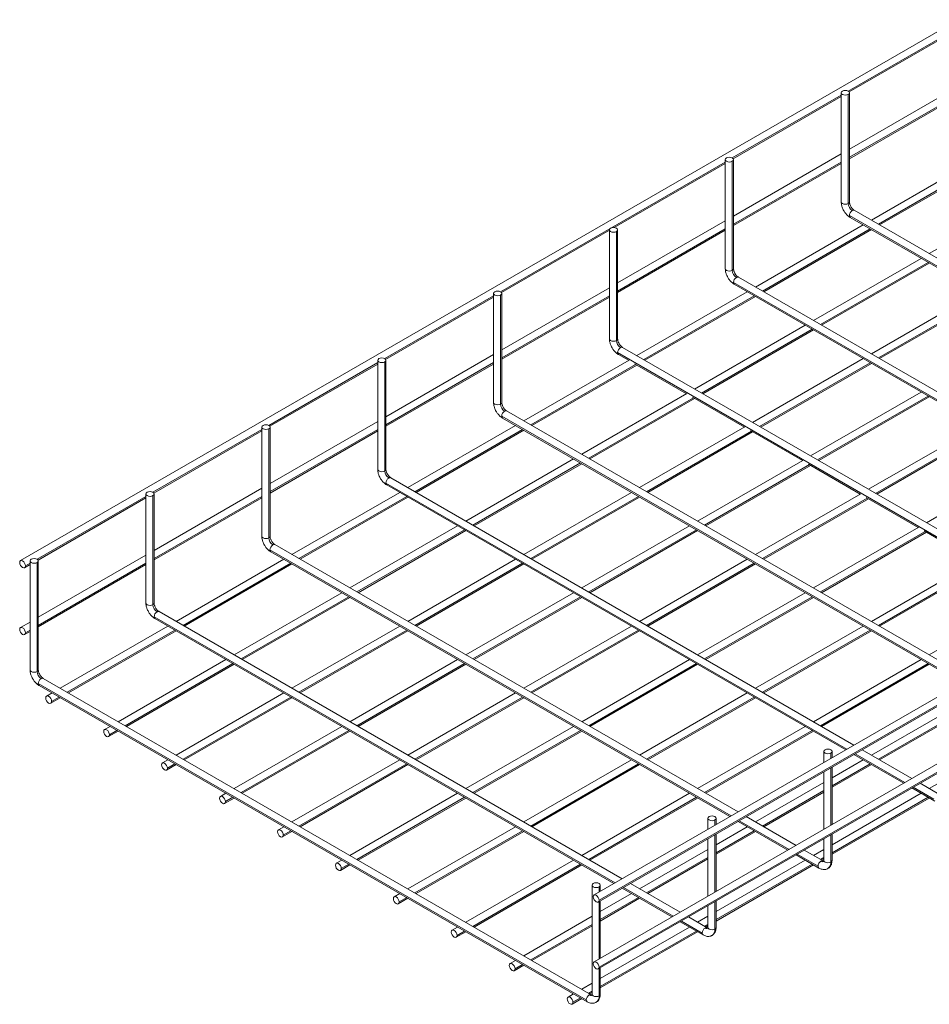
# Model space of a CAD drawing. Header units: millimetres. Extents: x -1743 to 1547, y -1424 to -128.
# Tile 1 of 9: x -1743 to -1188, y -1424 to -823. Entities that reach past the tile are written whole.
import ezdxf

# ---------------------------------------------------------------- set-up
doc = ezdxf.new("R2010")
doc.units = ezdxf.units.MM

msp = doc.modelspace()

# ---------------------------------------------------------------- linework, layer by layer
at = {"color": 7, "linetype": 'Continuous', "lineweight": 15}
for p, q in [((-1170.83, -822.84), (-1742.88, -1153)), ((-1237.24, -866.95), (-1171.38, -828.93)), ((-1171.38, -863.99), (-1237.09, -901.91)), ((-1307.95, -907.76), (-1242.09, -869.74)), ((-1242.09, -867.45), (-1242.09, -934.01)), ((-1237.82, -935.03), (-1237.82, -868.47)), ((-1237.09, -934.01), (-1237.09, -867.45)), ((-1237.09, -907.69), (-1171.38, -869.76)), ((-1242.09, -904.8), (-1307.8, -942.72)), ((-1157.96, -907.28), (-1223.67, -945.2)), ((-1380.61, -949.69), (-1312.8, -910.55)), ((-1312.8, -908.26), (-1312.8, -974.82)), ((-1308.53, -975.84), (-1308.53, -909.28)), ((-1307.8, -974.82), (-1307.8, -908.26)), ((-1307.8, -948.5), (-1242.09, -910.57)), ((-1218.67, -948.09), (-1152.96, -910.17)), ((-1122.61, -927.68), (-1188.32, -965.61)), ((-951.47, -1102.3), (-1234.09, -939.19)), ((-1312.8, -945.61), (-1378.51, -983.53)), ((-1228.68, -948.09), (-1294.38, -986.01)), ((-1236.59, -943.52), (-956.47, -1105.19)), ((-1449.38, -989.38), (-1383.51, -951.36)), ((-1383.51, -951.11), (-1383.51, -1017.67)), ((-1379.24, -1018.69), (-1379.24, -952.13)), ((-1378.51, -1017.67), (-1378.51, -951.11)), ((-1378.51, -989.31), (-1312.8, -951.38)), ((-1289.38, -988.9), (-1223.67, -950.98)), ((-1193.32, -968.5), (-1259.03, -1006.42)), ((-1254.03, -1009.31), (-1188.32, -971.38)), ((-1307.3, -984.33), (-1027.18, -1146)), ((-1022.18, -1143.11), (-1304.8, -980)), ((-1454.22, -989.88), (-1454.22, -1056.44)), ((-1449.95, -1057.46), (-1449.95, -990.9)), ((-1383.51, -986.42), (-1449.22, -1024.34)), ((-1449.22, -1056.44), (-1449.22, -989.88)), ((-1299.39, -988.9), (-1366.86, -1027.84)), ((-1157.96, -988.9), (-1223.67, -1026.82)), ((-1520.09, -1030.19), (-1454.22, -992.17)), ((-1449.22, -1030.12), (-1383.51, -992.19)), ((-1361.86, -1030.73), (-1294.38, -991.79)), ((-1218.67, -1029.71), (-1152.96, -991.79)), ((-1264.03, -1009.31), (-1331.51, -1048.25)), ((-1326.51, -1051.14), (-1259.03, -1012.19)), ((-1454.22, -1027.23), (-1519.93, -1065.15)), ((-820.81, -1026.9), (-1392.86, -1357.05)), ((-1378.01, -1027.18), (-1371.87, -1030.73)), ((-1094.66, -1184.95), (-1375.52, -1022.85)), ((-1590.8, -1071), (-1524.93, -1032.98)), ((-1524.93, -1030.69), (-1524.93, -1097.25)), ((-1520.66, -1098.27), (-1520.66, -1031.71)), ((-1519.93, -1097.25), (-1519.93, -1030.69)), ((-1519.93, -1070.93), (-1454.22, -1033)), ((-1371.57, -1030.56), (-1435.81, -1067.63)), ((-1390.36, -1361.38), (-818.31, -1031.23)), ((-1389.85, -1360.24), (-817.8, -1030.08)), ((-1368.19, -1032.85), (-1336.51, -1051.14)), ((-1228.68, -1029.71), (-1296.15, -1068.66)), ((-1291.15, -1071.54), (-1223.67, -1032.6)), ((-1430.8, -1070.52), (-1366.86, -1033.62)), ((-1336.22, -1050.97), (-1400.45, -1088.04)), ((-1193.32, -1050.12), (-1260.8, -1089.06)), ((-1395.45, -1090.93), (-1331.51, -1054.02)), ((-1332.84, -1053.26), (-1301.15, -1071.54)), ((-1255.8, -1091.95), (-1188.32, -1053)), ((-1163.6, -1224.74), (-1446.23, -1061.62)), ((-1524.93, -1068.04), (-1590.64, -1105.97)), ((-1448.73, -1065.95), (-1168.6, -1227.62)), ((-820.81, -1067.73), (-1392.86, -1397.88)), ((-1661.51, -1111.81), (-1595.64, -1073.79)), ((-1595.64, -1071.5), (-1595.64, -1138.06)), ((-1591.37, -1139.08), (-1591.37, -1072.52)), ((-1590.64, -1138.06), (-1590.64, -1071.5)), ((-1590.64, -1111.74), (-1524.93, -1073.81)), ((-1440.81, -1070.52), (-1506.52, -1108.44)), ((-1501.52, -1111.33), (-1435.81, -1073.41)), ((-1390.36, -1402.21), (-818.31, -1072.06)), ((-1389.85, -1401.07), (-817.8, -1070.91)), ((-1300.86, -1071.37), (-1365.1, -1108.44)), ((-1360.09, -1111.33), (-1296.15, -1074.43)), ((-1297.48, -1073.66), (-1265.8, -1091.95)), ((-1157.96, -1070.52), (-1225.44, -1109.47)), ((-1220.44, -1112.35), (-1152.96, -1073.41)), ((-1405.45, -1090.93), (-1471.16, -1128.85)), ((-1265.51, -1091.78), (-1329.74, -1128.85)), ((-1122.61, -1090.93), (-1190.09, -1129.87)), ((-1466.16, -1131.74), (-1400.45, -1093.81)), ((-1324.74, -1131.74), (-1260.8, -1094.83)), ((-1262.13, -1094.07), (-1230.44, -1112.35)), ((-1234.31, -1265.55), (-1516.94, -1102.43)), ((-1595.64, -1108.85), (-1661.35, -1146.78)), ((-1511.52, -1111.33), (-1577.23, -1149.26)), ((-1519.44, -1106.76), (-1239.32, -1268.43)), ((-1370.1, -1111.33), (-1435.81, -1149.26)), ((-1732.22, -1152.62), (-1666.35, -1114.6)), ((-1666.35, -1112.31), (-1666.35, -1178.87)), ((-1662.08, -1179.89), (-1662.08, -1113.33)), ((-1661.35, -1178.87), (-1661.35, -1112.31)), ((-1661.35, -1152.55), (-1595.64, -1114.62)), ((-1572.23, -1152.14), (-1506.52, -1114.22)), ((-1430.8, -1152.14), (-1365.1, -1114.22)), ((-1230.15, -1112.18), (-1294.38, -1149.26)), ((-1289.38, -1152.14), (-1225.44, -1115.24)), ((-1226.77, -1114.47), (-1195.09, -1132.76)), ((-1476.16, -1131.74), (-1541.87, -1169.66)), ((-1536.87, -1172.55), (-1471.16, -1134.62)), ((-1334.74, -1131.74), (-1400.45, -1169.66)), ((-1395.45, -1172.55), (-1329.74, -1134.62)), ((-1194.8, -1132.59), (-1259.03, -1169.66)), ((-1254.03, -1172.55), (-1190.09, -1135.64)), ((-1191.42, -1134.88), (-1159.73, -1153.16)), ((-1590.15, -1147.57), (-1310.03, -1309.24)), ((-1305.02, -1306.36), (-1587.65, -1143.24)), ((-1737.06, -1153.12), (-1737.06, -1219.68)), ((-1666.35, -1149.66), (-1732.06, -1187.59)), ((-1732.06, -1219.68), (-1732.06, -1153.12)), ((-1582.23, -1152.14), (-1647.94, -1190.07)), ((-1440.81, -1152.14), (-1506.52, -1190.07)), ((-1299.39, -1152.14), (-1365.1, -1190.07)), ((-1159.44, -1152.99), (-1223.67, -1190.07)), ((-1740.38, -1157.33), (-1737.06, -1155.41)), ((-1732.79, -1220.7), (-1732.79, -1154.14)), ((-1732.06, -1193.36), (-1666.35, -1155.43)), ((-1642.94, -1192.95), (-1577.23, -1155.03)), ((-1501.52, -1192.95), (-1435.81, -1155.03)), ((-1360.09, -1192.95), (-1294.38, -1155.03)), ((-1218.67, -1192.95), (-1154.73, -1156.05)), ((-1546.87, -1172.55), (-1612.58, -1210.47)), ((-1607.58, -1213.36), (-1541.87, -1175.43)), ((-1405.45, -1172.55), (-1471.16, -1210.47)), ((-1466.16, -1213.36), (-1400.45, -1175.43)), ((-1264.03, -1172.55), (-1329.74, -1210.47)), ((-1324.74, -1213.36), (-1259.03, -1175.43)), ((-1124.09, -1173.4), (-1188.32, -1210.47)), ((-1660.86, -1188.38), (-1380.74, -1350.05)), ((-1375.74, -1347.17), (-1658.36, -1184.05)), ((-1737.06, -1190.47), (-1742.88, -1193.83)), ((-1652.94, -1192.95), (-1718.65, -1230.88)), ((-1713.65, -1233.76), (-1647.94, -1195.84)), ((-1511.52, -1192.95), (-1577.23, -1230.88)), ((-1572.23, -1233.76), (-1506.52, -1195.84)), ((-1370.1, -1192.95), (-1435.81, -1230.88)), ((-1430.8, -1233.76), (-1365.1, -1195.84)), ((-1228.68, -1192.95), (-1294.38, -1230.88)), ((-1289.38, -1233.76), (-1223.67, -1195.84)), ((-1740.38, -1198.16), (-1737.06, -1196.24)), ((-1617.58, -1213.36), (-1683.29, -1251.28)), ((-1476.16, -1213.36), (-1541.87, -1251.28)), ((-1334.74, -1213.36), (-1400.45, -1251.28)), ((-1193.32, -1213.36), (-1259.03, -1251.28)), ((-1678.29, -1254.17), (-1612.58, -1216.24)), ((-1536.87, -1254.17), (-1471.16, -1216.24)), ((-1395.45, -1254.17), (-1329.74, -1216.24)), ((-1254.03, -1254.17), (-1188.32, -1216.24)), ((-1394.61, -1417.89), (-1729.07, -1224.86)), ((-1732.09, -1228.05), (-1397.62, -1421.08)), ((-1731.57, -1229.19), (-1397.11, -1422.23)), ((-1723.65, -1233.76), (-1726.97, -1235.68)), ((-1724.47, -1240.01), (-1718.65, -1236.65)), ((-1582.23, -1233.76), (-1647.94, -1271.69)), ((-1642.94, -1274.57), (-1577.23, -1236.65)), ((-1440.81, -1233.76), (-1506.52, -1271.69)), ((-1501.52, -1274.57), (-1435.81, -1236.65)), ((-1299.39, -1233.76), (-1365.1, -1271.69)), ((-1360.09, -1274.57), (-1294.38, -1236.65)), ((-1181.98, -1247.62), (-1223.67, -1271.69)), ((-1688.29, -1254.17), (-1691.62, -1256.08)), ((-1546.87, -1254.17), (-1612.58, -1292.09)), ((-1405.45, -1254.17), (-1471.16, -1292.09)), ((-1264.03, -1254.17), (-1329.74, -1292.09)), ((-1218.67, -1274.57), (-1181.98, -1253.4)), ((-1689.12, -1260.41), (-1683.29, -1257.05)), ((-1607.58, -1294.98), (-1541.87, -1257.05)), ((-1466.16, -1294.98), (-1400.45, -1257.05)), ((-1324.74, -1294.98), (-1259.03, -1257.05)), ((-1252.69, -1269.43), (-1252.69, -1276.15)), ((-1247.69, -1273.27), (-1247.69, -1269.43)), ((-1234.31, -1271.32), (-1203.94, -1288.85)), ((-1198.94, -1285.96), (-1229.31, -1268.43)), ((-1652.94, -1274.57), (-1656.26, -1276.49)), ((-1653.76, -1280.82), (-1647.94, -1277.46)), ((-1511.52, -1274.57), (-1577.23, -1312.5)), ((-1572.23, -1315.38), (-1506.52, -1277.46)), ((-1370.1, -1274.57), (-1435.81, -1312.5)), ((-1430.8, -1315.38), (-1365.1, -1277.46)), ((-1228.68, -1274.57), (-1247.69, -1285.55)), ((-1247.69, -1291.32), (-1223.67, -1277.46)), ((-1247.69, -1314.1), (-1247.69, -1279.04)), ((-1252.69, -1281.93), (-1252.69, -1316.98)), ((-1252.69, -1288.43), (-1294.38, -1312.5)), ((-1198.94, -1291.73), (-1184.97, -1299.79)), ((-1182.47, -1295.46), (-1193.94, -1288.85)), ((-1181.98, -1288.43), (-1188.32, -1292.09)), ((-1617.58, -1294.98), (-1620.91, -1296.89)), ((-1618.41, -1301.23), (-1612.58, -1297.86)), ((-1476.16, -1294.98), (-1541.87, -1332.9)), ((-1536.87, -1335.79), (-1471.16, -1297.86)), ((-1334.74, -1294.98), (-1400.45, -1332.9)), ((-1395.45, -1335.79), (-1329.74, -1297.86)), ((-1289.38, -1315.38), (-1252.69, -1294.21)), ((-1193.32, -1294.98), (-1247.69, -1326.36)), ((-1247.69, -1332.13), (-1188.32, -1297.86)), ((-1269.65, -1326.77), (-1300.02, -1309.24)), ((-1582.23, -1315.38), (-1585.55, -1317.3)), ((-1440.81, -1315.38), (-1506.52, -1353.31)), ((-1323.4, -1310.24), (-1323.4, -1316.96)), ((-1318.4, -1314.08), (-1318.4, -1310.24)), ((-1299.39, -1315.38), (-1318.4, -1326.36)), ((-1305.02, -1312.13), (-1274.65, -1329.66)), ((-1583.05, -1321.63), (-1577.23, -1318.27)), ((-1501.52, -1356.19), (-1435.81, -1318.27)), ((-1318.4, -1332.13), (-1294.38, -1318.27)), ((-1318.4, -1354.91), (-1318.4, -1319.85)), ((-1247.69, -1335.99), (-1247.69, -1319.87)), ((-1323.4, -1322.74), (-1323.4, -1357.8)), ((-1252.69, -1322.76), (-1252.69, -1335.99)), ((-1323.4, -1329.24), (-1365.1, -1353.31)), ((-1269.65, -1332.54), (-1255.68, -1340.6)), ((-1253.19, -1336.27), (-1264.65, -1329.66)), ((-1252.69, -1329.24), (-1259.03, -1332.9)), ((-1546.87, -1335.79), (-1550.19, -1337.7)), ((-1547.7, -1342.04), (-1541.87, -1338.67)), ((-1405.45, -1335.79), (-1471.16, -1373.71)), ((-1466.16, -1376.6), (-1400.45, -1338.67)), ((-1360.09, -1356.19), (-1323.4, -1335.02)), ((-1264.03, -1335.79), (-1318.4, -1367.17)), ((-1318.4, -1372.94), (-1259.03, -1338.67)), ((-1254.03, -1335.79), (-1252.69, -1335.02)), ((-1394.11, -1351.05), (-1394.11, -1417.61)), ((-1389.11, -1354.89), (-1389.11, -1351.05)), ((-1340.36, -1367.58), (-1370.73, -1350.05)), ((-1511.52, -1356.19), (-1514.84, -1358.11)), ((-1370.1, -1356.19), (-1389.11, -1367.17)), ((-1375.74, -1352.94), (-1345.36, -1370.47)), ((-1512.34, -1362.44), (-1506.52, -1359.08)), ((-1389.11, -1372.94), (-1365.1, -1359.08)), ((-1389.11, -1395.72), (-1389.11, -1360.66)), ((-1323.4, -1363.57), (-1323.4, -1376.8)), ((-1318.4, -1376.8), (-1318.4, -1360.68)), ((-1394.11, -1370.05), (-1435.81, -1394.12)), ((-1323.4, -1370.05), (-1329.74, -1373.71)), ((-1430.8, -1397), (-1394.11, -1375.83)), ((-1340.36, -1373.36), (-1326.4, -1381.42)), ((-1323.9, -1377.08), (-1335.36, -1370.47)), ((-1324.74, -1376.6), (-1323.4, -1375.83)), ((-1476.16, -1376.6), (-1479.48, -1378.52)), ((-1476.98, -1382.85), (-1471.16, -1379.48)), ((-1334.74, -1376.6), (-1389.11, -1407.98)), ((-1389.11, -1413.75), (-1329.74, -1379.48)), ((-1440.81, -1397), (-1444.13, -1398.92)), ((-1441.63, -1403.25), (-1435.81, -1399.89)), ((-1389.11, -1417.61), (-1389.11, -1401.49)), ((-1394.11, -1410.86), (-1400.45, -1414.52)), ((-1405.45, -1417.41), (-1408.77, -1419.33)), ((-1395.45, -1417.41), (-1394.11, -1416.64)), ((-1406.27, -1423.66), (-1400.45, -1420.3))]:
    msp.add_line(p, q, dxfattribs=at)
at = {"color": 8, "linetype": 'Continuous', "lineweight": 15}
for p, q in [((-1237.82, -866.43), (-1171.38, -828.08)), ((-1308.53, -907.24), (-1242.09, -868.89)), ((-1237.09, -906.84), (-1171.38, -868.92)), ((-1449.95, -988.86), (-1312.8, -909.7)), ((-1307.8, -947.65), (-1242.09, -909.73)), ((-1219.41, -947.67), (-1153.7, -909.74)), ((-1237.11, -942.38), (-955.74, -1104.77)), ((-1378.51, -988.46), (-1312.8, -950.54)), ((-1290.12, -988.48), (-1224.41, -950.55)), ((-1254.76, -1008.88), (-1189.05, -970.96)), ((-1307.82, -983.19), (-1026.45, -1145.58)), ((-1520.66, -1029.67), (-1454.22, -991.33)), ((-1449.22, -1029.27), (-1383.51, -991.35)), ((-1362.6, -1030.31), (-1295.12, -991.36)), ((-1219.41, -1029.29), (-1153.7, -991.36)), ((-1327.24, -1050.71), (-1259.76, -1011.77)), ((-1378.53, -1026.04), (-1098.93, -1187.41)), ((-1591.37, -1070.48), (-1524.93, -1032.14)), ((-1519.93, -1070.08), (-1454.22, -1032.16)), ((-1431.54, -1070.1), (-1367.6, -1033.19)), ((-1291.89, -1071.12), (-1224.41, -1032.17)), ((-1396.18, -1090.5), (-1332.24, -1053.6)), ((-1256.53, -1091.52), (-1189.05, -1052.58)), ((-1449.24, -1064.81), (-1167.87, -1227.2)), ((-1662.08, -1111.29), (-1595.64, -1072.95)), ((-1590.64, -1110.89), (-1524.93, -1072.97)), ((-1502.25, -1110.91), (-1436.54, -1072.98)), ((-1360.83, -1110.91), (-1296.89, -1074.01)), ((-1221.17, -1111.93), (-1153.7, -1072.98)), ((-1466.89, -1131.31), (-1401.18, -1093.39)), ((-1325.47, -1131.31), (-1261.53, -1094.41)), ((-1519.95, -1105.62), (-1238.58, -1268.01)), ((-1732.79, -1152.1), (-1666.35, -1113.76)), ((-1661.35, -1151.7), (-1595.64, -1113.78)), ((-1572.96, -1151.72), (-1507.25, -1113.79)), ((-1431.54, -1151.72), (-1365.83, -1113.79)), ((-1290.12, -1151.72), (-1226.18, -1114.82)), ((-1537.6, -1172.12), (-1471.89, -1134.2)), ((-1396.18, -1172.12), (-1330.47, -1134.2)), ((-1254.76, -1172.12), (-1190.82, -1135.22)), ((-1590.66, -1146.43), (-1309.29, -1308.82)), ((-1739.86, -1156.18), (-1737.06, -1154.57)), ((-1732.06, -1192.51), (-1666.35, -1154.59)), ((-1643.67, -1192.53), (-1577.96, -1154.61)), ((-1502.25, -1192.53), (-1436.54, -1154.61)), ((-1360.83, -1192.53), (-1295.12, -1154.61)), ((-1219.41, -1192.53), (-1155.47, -1155.63)), ((-1608.31, -1212.93), (-1542.61, -1175.01)), ((-1466.89, -1212.93), (-1401.18, -1175.01)), ((-1325.47, -1212.93), (-1259.76, -1175.01)), ((-1661.38, -1187.24), (-1380, -1349.63)), ((-1739.86, -1197.02), (-1737.06, -1195.4)), ((-1714.38, -1233.34), (-1648.67, -1195.42)), ((-1572.96, -1233.34), (-1507.25, -1195.42)), ((-1431.54, -1233.34), (-1365.83, -1195.42)), ((-1290.12, -1233.34), (-1224.41, -1195.42)), ((-1679.03, -1253.74), (-1613.32, -1215.82)), ((-1537.6, -1253.74), (-1471.89, -1215.82)), ((-1396.18, -1253.74), (-1330.47, -1215.82)), ((-1254.76, -1253.74), (-1189.05, -1215.82)), ((-1723.95, -1238.86), (-1719.38, -1236.23)), ((-1643.67, -1274.15), (-1577.96, -1236.23)), ((-1502.25, -1274.15), (-1436.54, -1236.23)), ((-1360.83, -1274.15), (-1295.12, -1236.23)), ((-1219.41, -1274.15), (-1181.98, -1252.55)), ((-1688.6, -1259.27), (-1684.03, -1256.63)), ((-1608.31, -1294.55), (-1542.61, -1256.63)), ((-1466.89, -1294.55), (-1401.18, -1256.63)), ((-1325.47, -1294.55), (-1259.76, -1256.63)), ((-1248.42, -1270.45), (-1248.42, -1273.69)), ((-1233.58, -1270.9), (-1203.21, -1288.42)), ((-1653.24, -1279.67), (-1648.67, -1277.04)), ((-1572.96, -1314.96), (-1507.25, -1277.04)), ((-1431.54, -1314.96), (-1365.83, -1277.04)), ((-1248.42, -1279.46), (-1248.42, -1314.52)), ((-1247.69, -1290.48), (-1224.41, -1277.04)), ((-1198.21, -1291.31), (-1185.49, -1298.65)), ((-1617.89, -1300.08), (-1613.32, -1297.44)), ((-1537.6, -1335.37), (-1471.89, -1297.44)), ((-1396.18, -1335.37), (-1330.47, -1297.44)), ((-1290.12, -1314.96), (-1252.69, -1293.36)), ((-1247.69, -1331.29), (-1189.05, -1297.44)), ((-1319.14, -1311.26), (-1319.14, -1314.5)), ((-1304.29, -1311.71), (-1273.92, -1329.24)), ((-1582.53, -1320.49), (-1577.96, -1317.85)), ((-1502.25, -1355.77), (-1436.54, -1317.85)), ((-1319.14, -1320.27), (-1319.14, -1355.33)), ((-1318.4, -1331.29), (-1295.12, -1317.85)), ((-1248.42, -1320.29), (-1248.42, -1337.01)), ((-1268.92, -1332.12), (-1256.2, -1339.46)), ((-1547.18, -1340.89), (-1542.61, -1338.25)), ((-1466.89, -1376.18), (-1401.18, -1338.25)), ((-1360.83, -1355.77), (-1323.4, -1334.17)), ((-1318.4, -1372.1), (-1259.76, -1338.25)), ((-1254.76, -1335.37), (-1252.69, -1334.17)), ((-1389.85, -1352.07), (-1389.85, -1355.31)), ((-1375, -1352.52), (-1344.63, -1370.05)), ((-1511.82, -1361.3), (-1507.25, -1358.66)), ((-1389.85, -1361.08), (-1389.85, -1396.14)), ((-1389.11, -1372.1), (-1365.83, -1358.66)), ((-1319.14, -1361.1), (-1319.14, -1377.82)), ((-1431.54, -1396.58), (-1394.11, -1374.98)), ((-1339.63, -1372.93), (-1326.91, -1380.27)), ((-1325.47, -1376.18), (-1323.4, -1374.98)), ((-1476.47, -1381.7), (-1471.89, -1379.06)), ((-1389.11, -1412.91), (-1330.47, -1379.06)), ((-1441.11, -1402.11), (-1436.54, -1399.47)), ((-1389.85, -1401.92), (-1389.85, -1418.63)), ((-1396.18, -1416.99), (-1394.11, -1415.79)), ((-1405.76, -1422.51), (-1401.18, -1419.87))]:
    msp.add_line(p, q, dxfattribs=at)
at = {"color": 7, "linetype": 'Continuous', "lineweight": 15, "flags": 128}
for points in [[(-1237.82, -868.47), (-1238.63, -868.78), (-1239.59, -868.89), (-1240.54, -868.78), (-1241.35, -868.47), (-1241.9, -868), (-1242.09, -867.45), (-1241.9, -866.9), (-1241.35, -866.43)], [(-1241.35, -866.43), (-1240.54, -866.12), (-1239.59, -866.01), (-1238.63, -866.12), (-1237.82, -866.43), (-1237.28, -866.9), (-1237.09, -867.45), (-1237.28, -868), (-1237.82, -868.47)], [(-1308.53, -909.28), (-1309.34, -909.59), (-1310.3, -909.7), (-1311.25, -909.59), (-1312.06, -909.28), (-1312.61, -908.81), (-1312.8, -908.26), (-1312.61, -907.71), (-1312.06, -907.24)], [(-1312.06, -907.24), (-1311.25, -906.93), (-1310.3, -906.82), (-1309.34, -906.93), (-1308.53, -907.24), (-1307.99, -907.71), (-1307.8, -908.26), (-1307.99, -908.81), (-1308.53, -909.28)], [(-1379.24, -952.13), (-1380.05, -952.45), (-1381.01, -952.56), (-1381.96, -952.45), (-1382.78, -952.13), (-1383.32, -951.66), (-1383.51, -951.11), (-1383.32, -950.56), (-1382.78, -950.09)], [(-1382.78, -950.09), (-1381.96, -949.78), (-1381.01, -949.67), (-1380.05, -949.78), (-1379.24, -950.09), (-1378.7, -950.56), (-1378.51, -951.11), (-1378.7, -951.66), (-1379.24, -952.13)], [(-1449.95, -990.9), (-1450.76, -991.21), (-1451.72, -991.32), (-1452.67, -991.21), (-1453.49, -990.9), (-1454.03, -990.43), (-1454.22, -989.88), (-1454.03, -989.33), (-1453.49, -988.86)], [(-1453.49, -988.86), (-1452.67, -988.55), (-1451.72, -988.44), (-1450.76, -988.55), (-1449.95, -988.86), (-1449.41, -989.33), (-1449.22, -989.88), (-1449.41, -990.43), (-1449.95, -990.9)], [(-1520.66, -1031.71), (-1521.47, -1032.02), (-1522.43, -1032.13), (-1523.39, -1032.02), (-1524.2, -1031.71), (-1524.74, -1031.24), (-1524.93, -1030.69), (-1524.74, -1030.14), (-1524.2, -1029.67)], [(-1524.2, -1029.67), (-1523.39, -1029.36), (-1522.43, -1029.25), (-1521.47, -1029.36), (-1520.66, -1029.67), (-1520.12, -1030.14), (-1519.93, -1030.69), (-1520.12, -1031.24), (-1520.66, -1031.71)], [(-1591.37, -1072.52), (-1592.18, -1072.84), (-1593.14, -1072.94), (-1594.1, -1072.84), (-1594.91, -1072.52), (-1595.45, -1072.05), (-1595.64, -1071.5), (-1595.45, -1070.95), (-1594.91, -1070.48)], [(-1594.91, -1070.48), (-1594.1, -1070.17), (-1593.14, -1070.06), (-1592.18, -1070.17), (-1591.37, -1070.48), (-1590.83, -1070.95), (-1590.64, -1071.5), (-1590.83, -1072.05), (-1591.37, -1072.52)], [(-1662.08, -1113.33), (-1662.89, -1113.65), (-1663.85, -1113.76), (-1664.81, -1113.65), (-1665.62, -1113.33), (-1666.16, -1112.86), (-1666.35, -1112.31), (-1666.16, -1111.76), (-1665.62, -1111.29)], [(-1665.62, -1111.29), (-1664.81, -1110.98), (-1663.85, -1110.87), (-1662.89, -1110.98), (-1662.08, -1111.29), (-1661.54, -1111.76), (-1661.35, -1112.31), (-1661.54, -1112.86), (-1662.08, -1113.33)], [(-1743.4, -1154.14), (-1743.26, -1153.44), (-1742.88, -1153), (-1742.31, -1152.89), (-1741.63, -1153.12), (-1740.96, -1153.67), (-1740.38, -1154.44), (-1740, -1155.33), (-1739.86, -1156.18)], [(-1732.79, -1154.14), (-1733.6, -1154.46), (-1734.56, -1154.57), (-1735.52, -1154.46), (-1736.33, -1154.14), (-1736.87, -1153.67), (-1737.06, -1153.12), (-1736.87, -1152.57), (-1736.33, -1152.1)], [(-1736.33, -1152.1), (-1735.52, -1151.79), (-1734.56, -1151.68), (-1733.6, -1151.79), (-1732.79, -1152.1), (-1732.25, -1152.57), (-1732.06, -1153.12), (-1732.25, -1153.67), (-1732.79, -1154.14)], [(-1739.86, -1156.18), (-1740, -1156.89), (-1740.38, -1157.33), (-1740.96, -1157.44), (-1741.63, -1157.21), (-1742.31, -1156.66), (-1742.88, -1155.89), (-1743.26, -1155), (-1743.4, -1154.14)], [(-1743.4, -1194.98), (-1743.26, -1194.27), (-1742.88, -1193.83), (-1742.31, -1193.72), (-1741.63, -1193.95), (-1740.96, -1194.5), (-1740.38, -1195.27), (-1740, -1196.16), (-1739.86, -1197.02)], [(-1739.86, -1197.02), (-1740, -1197.72), (-1740.38, -1198.16), (-1740.96, -1198.27), (-1741.63, -1198.04), (-1742.31, -1197.49), (-1742.88, -1196.72), (-1743.26, -1195.83), (-1743.4, -1194.98)], [(-1727.49, -1236.82), (-1727.36, -1236.12), (-1726.97, -1235.68), (-1726.4, -1235.57), (-1725.72, -1235.8), (-1725.05, -1236.35), (-1724.47, -1237.12), (-1724.09, -1238.01), (-1723.95, -1238.86)], [(-1723.95, -1238.86), (-1724.09, -1239.57), (-1724.47, -1240.01), (-1725.05, -1240.12), (-1725.72, -1239.89), (-1726.4, -1239.34), (-1726.97, -1238.57), (-1727.36, -1237.68), (-1727.49, -1236.82)], [(-1692.13, -1257.23), (-1692, -1256.53), (-1691.62, -1256.08), (-1691.04, -1255.97), (-1690.37, -1256.21), (-1689.69, -1256.75), (-1689.12, -1257.53), (-1688.73, -1258.41), (-1688.6, -1259.27)], [(-1688.6, -1259.27), (-1688.73, -1259.97), (-1689.12, -1260.41), (-1689.69, -1260.53), (-1690.37, -1260.29), (-1691.04, -1259.75), (-1691.62, -1258.97), (-1692, -1258.09), (-1692.13, -1257.23)], [(-1248.42, -1270.45), (-1249.24, -1270.77), (-1250.19, -1270.87), (-1251.15, -1270.77), (-1251.96, -1270.45), (-1252.5, -1269.98), (-1252.69, -1269.43), (-1252.5, -1268.88), (-1251.96, -1268.41)], [(-1251.96, -1268.41), (-1251.15, -1268.1), (-1250.19, -1267.99), (-1249.24, -1268.1), (-1248.42, -1268.41), (-1247.88, -1268.88), (-1247.69, -1269.43), (-1247.88, -1269.98), (-1248.42, -1270.45)], [(-1656.78, -1277.63), (-1656.64, -1276.93), (-1656.26, -1276.49), (-1655.69, -1276.38), (-1655.01, -1276.61), (-1654.33, -1277.16), (-1653.76, -1277.93), (-1653.38, -1278.82), (-1653.24, -1279.67)], [(-1653.24, -1279.67), (-1653.38, -1280.38), (-1653.76, -1280.82), (-1654.33, -1280.93), (-1655.01, -1280.7), (-1655.69, -1280.15), (-1656.26, -1279.38), (-1656.64, -1278.49), (-1656.78, -1277.63)], [(-1621.42, -1298.04), (-1621.29, -1297.34), (-1620.91, -1296.89), (-1620.33, -1296.78), (-1619.66, -1297.02), (-1618.98, -1297.56), (-1618.41, -1298.34), (-1618.02, -1299.22), (-1617.89, -1300.08)], [(-1617.89, -1300.08), (-1618.02, -1300.78), (-1618.41, -1301.22), (-1618.98, -1301.34), (-1619.66, -1301.1), (-1620.33, -1300.56), (-1620.91, -1299.78), (-1621.29, -1298.9), (-1621.42, -1298.04)], [(-1319.14, -1311.26), (-1319.95, -1311.58), (-1320.9, -1311.69), (-1321.86, -1311.58), (-1322.67, -1311.26), (-1323.21, -1310.79), (-1323.4, -1310.24), (-1323.21, -1309.69), (-1322.67, -1309.22)], [(-1322.67, -1309.22), (-1321.86, -1308.91), (-1320.9, -1308.8), (-1319.95, -1308.91), (-1319.14, -1309.22), (-1318.59, -1309.69), (-1318.4, -1310.24), (-1318.59, -1310.79), (-1319.14, -1311.26)], [(-1586.07, -1318.44), (-1585.93, -1317.74), (-1585.55, -1317.3), (-1584.98, -1317.19), (-1584.3, -1317.42), (-1583.62, -1317.97), (-1583.05, -1318.74), (-1582.67, -1319.63), (-1582.53, -1320.49)], [(-1582.53, -1320.49), (-1582.67, -1321.19), (-1583.05, -1321.63), (-1583.62, -1321.74), (-1584.3, -1321.51), (-1584.98, -1320.96), (-1585.55, -1320.19), (-1585.93, -1319.3), (-1586.07, -1318.44)], [(-1550.71, -1338.85), (-1550.58, -1338.15), (-1550.2, -1337.71), (-1549.62, -1337.59), (-1548.95, -1337.83), (-1548.27, -1338.37), (-1547.7, -1339.15), (-1547.31, -1340.03), (-1547.18, -1340.89)], [(-1547.18, -1340.89), (-1547.31, -1341.59), (-1547.7, -1342.04), (-1548.27, -1342.15), (-1548.95, -1341.91), (-1549.62, -1341.37), (-1550.2, -1340.59), (-1550.58, -1339.71), (-1550.71, -1338.85)], [(-1389.85, -1352.07), (-1390.66, -1352.39), (-1391.61, -1352.5), (-1392.57, -1352.39), (-1393.38, -1352.07), (-1393.92, -1351.6), (-1394.11, -1351.05), (-1393.92, -1350.5), (-1393.38, -1350.03)], [(-1393.38, -1350.03), (-1392.57, -1349.72), (-1391.61, -1349.61), (-1390.66, -1349.72), (-1389.85, -1350.03), (-1389.3, -1350.5), (-1389.11, -1351.05), (-1389.3, -1351.6), (-1389.85, -1352.07)], [(-1515.36, -1359.26), (-1515.22, -1358.55), (-1514.84, -1358.11), (-1514.27, -1358), (-1513.59, -1358.23), (-1512.91, -1358.78), (-1512.34, -1359.55), (-1511.96, -1360.44), (-1511.82, -1361.3)], [(-1393.38, -1358.2), (-1393.25, -1357.49), (-1392.86, -1357.05), (-1392.29, -1356.94), (-1391.61, -1357.18), (-1390.94, -1357.72), (-1390.36, -1358.49), (-1389.98, -1359.38), (-1389.85, -1360.24)], [(-1511.82, -1361.3), (-1511.96, -1362), (-1512.34, -1362.44), (-1512.91, -1362.55), (-1513.59, -1362.32), (-1514.27, -1361.77), (-1514.84, -1361), (-1515.22, -1360.11), (-1515.36, -1359.26)], [(-1389.85, -1360.24), (-1389.98, -1360.94), (-1390.36, -1361.38), (-1390.94, -1361.49), (-1391.61, -1361.26), (-1392.29, -1360.71), (-1392.86, -1359.94), (-1393.25, -1359.06), (-1393.38, -1358.2)], [(-1480, -1379.66), (-1479.87, -1378.96), (-1479.48, -1378.52), (-1478.91, -1378.4), (-1478.23, -1378.64), (-1477.56, -1379.18), (-1476.98, -1379.96), (-1476.6, -1380.84), (-1476.47, -1381.7)], [(-1476.47, -1381.7), (-1476.6, -1382.4), (-1476.98, -1382.85), (-1477.56, -1382.96), (-1478.23, -1382.72), (-1478.91, -1382.18), (-1479.48, -1381.4), (-1479.87, -1380.52), (-1480, -1379.66)], [(-1444.65, -1400.07), (-1444.51, -1399.36), (-1444.13, -1398.92), (-1443.56, -1398.81), (-1442.88, -1399.04), (-1442.2, -1399.59), (-1441.63, -1400.36), (-1441.25, -1401.25), (-1441.11, -1402.11)], [(-1441.11, -1402.11), (-1441.25, -1402.81), (-1441.63, -1403.25), (-1442.2, -1403.36), (-1442.88, -1403.13), (-1443.56, -1402.58), (-1444.13, -1401.81), (-1444.51, -1400.92), (-1444.65, -1400.07)], [(-1393.38, -1399.03), (-1393.25, -1398.33), (-1392.86, -1397.88), (-1392.29, -1397.77), (-1391.61, -1398.01), (-1390.94, -1398.55), (-1390.36, -1399.33), (-1389.98, -1400.21), (-1389.85, -1401.07)], [(-1389.85, -1401.07), (-1389.98, -1401.77), (-1390.36, -1402.21), (-1390.94, -1402.33), (-1391.61, -1402.09), (-1392.29, -1401.54), (-1392.86, -1400.77), (-1393.25, -1399.89), (-1393.38, -1399.03)], [(-1409.29, -1420.47), (-1409.16, -1419.77), (-1408.77, -1419.33), (-1408.2, -1419.21), (-1407.52, -1419.45), (-1406.85, -1419.99), (-1406.27, -1420.77), (-1405.89, -1421.65), (-1405.76, -1422.51)], [(-1405.76, -1422.51), (-1405.89, -1423.21), (-1406.27, -1423.66), (-1406.85, -1423.77), (-1407.52, -1423.53), (-1408.2, -1422.99), (-1408.77, -1422.21), (-1409.16, -1421.33), (-1409.29, -1420.47)]]:
    msp.add_lwpolyline(points, dxfattribs=at)
at = {"color": 8, "linetype": 'Continuous', "lineweight": 15, "flags": 128}
for points in [[(-1237.82, -935.03), (-1238.63, -935.34), (-1239.59, -935.45), (-1240.54, -935.34), (-1241.35, -935.03), (-1241.9, -934.56), (-1242.09, -934.01)], [(-1237.09, -934.01), (-1237.28, -934.56), (-1237.82, -935.03)], [(-1308.53, -975.84), (-1309.34, -976.15), (-1310.3, -976.26), (-1311.25, -976.15), (-1312.06, -975.84), (-1312.61, -975.37), (-1312.8, -974.82)], [(-1307.8, -974.82), (-1307.99, -975.37), (-1308.53, -975.84)], [(-1379.24, -1018.69), (-1380.05, -1019), (-1381.01, -1019.11), (-1381.96, -1019), (-1382.78, -1018.69), (-1383.32, -1018.22), (-1383.51, -1017.67)], [(-1378.51, -1017.67), (-1378.7, -1018.22), (-1379.24, -1018.69)], [(-1449.95, -1057.46), (-1450.76, -1057.77), (-1451.72, -1057.88), (-1452.67, -1057.77), (-1453.49, -1057.46), (-1454.03, -1056.99), (-1454.22, -1056.44)], [(-1449.22, -1056.44), (-1449.41, -1056.99), (-1449.95, -1057.46)], [(-1520.66, -1098.27), (-1521.47, -1098.58), (-1522.43, -1098.69), (-1523.39, -1098.58), (-1524.2, -1098.27), (-1524.74, -1097.8), (-1524.93, -1097.25)], [(-1519.93, -1097.25), (-1520.12, -1097.8), (-1520.66, -1098.27)], [(-1591.37, -1139.08), (-1592.18, -1139.39), (-1593.14, -1139.5), (-1594.1, -1139.39), (-1594.91, -1139.08), (-1595.45, -1138.61), (-1595.64, -1138.06)], [(-1590.64, -1138.06), (-1590.83, -1138.61), (-1591.37, -1139.08)], [(-1662.08, -1179.89), (-1662.89, -1180.2), (-1663.85, -1180.31), (-1664.81, -1180.2), (-1665.62, -1179.89), (-1666.16, -1179.42), (-1666.35, -1178.87)], [(-1661.35, -1178.87), (-1661.54, -1179.42), (-1662.08, -1179.89)], [(-1732.79, -1220.7), (-1733.6, -1221.01), (-1734.56, -1221.12), (-1735.52, -1221.01), (-1736.33, -1220.7), (-1736.87, -1220.23), (-1737.06, -1219.68)], [(-1732.06, -1219.68), (-1732.25, -1220.23), (-1732.79, -1220.7)], [(-1248.42, -1337.01), (-1249.24, -1337.32), (-1250.19, -1337.43), (-1251.15, -1337.32), (-1251.96, -1337.01), (-1252.5, -1336.54), (-1252.69, -1335.99)], [(-1247.69, -1335.99), (-1247.88, -1336.54), (-1248.42, -1337.01)], [(-1319.14, -1377.82), (-1319.95, -1378.13), (-1320.9, -1378.24), (-1321.86, -1378.13), (-1322.67, -1377.82), (-1323.21, -1377.35), (-1323.4, -1376.8)], [(-1318.4, -1376.8), (-1318.59, -1377.35), (-1319.14, -1377.82)], [(-1389.85, -1418.63), (-1390.66, -1418.94), (-1391.61, -1419.05), (-1392.57, -1418.94), (-1393.38, -1418.63), (-1393.92, -1418.16), (-1394.11, -1417.61)], [(-1389.11, -1417.61), (-1389.3, -1418.16), (-1389.85, -1418.63)]]:
    msp.add_lwpolyline(points, dxfattribs=at)
at = {"color": 7, "linetype": 'Continuous', "lineweight": 15}
for centre, radius, start, end in [((-1232.45, -934.78), 5.38, 182.60233, 237.39823), ((-1233.27, -942.55), 3.84, 122.60374, 177.39547), ((-1303.16, -975.59), 5.38, 182.60233, 237.39823), ((-1303.98, -983.36), 3.84, 122.60249, 177.3983), ((-1373.87, -1018.44), 5.38, 182.60233, 237.39823), ((-1374.69, -1026.21), 3.84, 122.60249, 177.3983), ((-1444.58, -1057.21), 5.38, 182.60233, 237.39823), ((-1445.41, -1064.98), 3.84, 122.60249, 177.3983), ((-1515.29, -1098.02), 5.38, 182.60233, 237.39823), ((-1516.12, -1105.79), 3.84, 122.60374, 177.39547), ((-1586, -1138.83), 5.38, 182.60233, 237.39823), ((-1586.83, -1146.6), 3.84, 122.60374, 177.39547), ((-1656.71, -1179.64), 5.38, 182.60233, 237.39823), ((-1657.54, -1187.41), 3.84, 122.60249, 177.3983), ((-1727.42, -1220.45), 5.38, 182.60233, 237.39823), ((-1728.25, -1228.22), 3.84, 122.60249, 177.3983), ((-1252.37, -1339.63), 3.84, 122.60374, 177.39547), ((-1323.08, -1380.44), 3.84, 122.60249, 177.3983), ((-1393.79, -1421.25), 3.84, 122.60249, 177.3983)]:
    msp.add_arc(centre, radius, start, end, dxfattribs=at)
at = {"color": 8, "linetype": 'Continuous', "lineweight": 15}
for centre, radius, start, end in [((-1235.92, -942.53), 1.2, 172.75169, 235.94574), ((-1234.61, -940.34), 1.26, 65.69536, 125.60558), ((-1306.63, -983.34), 1.2, 172.74713, 235.94147), ((-1305.32, -981.15), 1.26, 65.69282, 125.60812), ((-1377.34, -1026.19), 1.2, 172.74713, 235.94147), ((-1376.03, -1024), 1.26, 65.69098, 125.60996), ((-1446.74, -1062.77), 1.26, 65.69573, 125.60887), ((-1448.05, -1064.96), 1.2, 172.74713, 235.94147), ((-1518.76, -1105.77), 1.2, 172.74444, 235.95299), ((-1517.45, -1103.58), 1.26, 65.69536, 125.60558), ((-1589.47, -1146.58), 1.2, 172.75169, 235.94574), ((-1588.16, -1144.39), 1.26, 65.69536, 125.60558), ((-1660.19, -1187.39), 1.2, 172.74713, 235.94147), ((-1658.88, -1185.2), 1.26, 65.69282, 125.60812), ((-1729.59, -1226.01), 1.26, 65.69098, 125.60996), ((-1730.9, -1228.2), 1.2, 172.74713, 235.94147), ((-1254.95, -1339.58), 1.26, 174.39071, 234.23943), ((-1253.7, -1337.42), 1.26, 65.78831, 125.59857), ((-1253.41, -1334.97), 1.76, 234.40095, 294.17641), ((-1252.68, -1337.43), 4.28, 305.7613, 5.61381), ((-1325.66, -1380.39), 1.26, 174.38482, 234.23648), ((-1324.41, -1378.23), 1.26, 65.78576, 125.60112), ((-1324.12, -1375.78), 1.76, 234.40095, 294.17641), ((-1323.39, -1378.24), 4.28, 305.7613, 5.61381), ((-1395.12, -1419.04), 1.26, 65.79334, 125.5972), ((-1394.83, -1416.59), 1.76, 234.40095, 294.17641), ((-1396.37, -1421.2), 1.26, 174.38482, 234.23648), ((-1394.1, -1419.05), 4.28, 305.7613, 5.61381)]:
    msp.add_arc(centre, radius, start, end, dxfattribs=at)
at = {"color": 7, "linetype": 'Continuous', "lineweight": 15}
for points, knots in [([(-1242.08, -934.01), (-1242.08, -934.04), (-1242.11, -934.46), (-1242, -935.3), (-1241.79, -936.39), (-1241.48, -937.37), (-1241.09, -938.37), (-1240.72, -939.05), (-1240.51, -939.44)], [0, 0, 0, 0, 0.0195097, 0.2415961, 0.4545436, 0.6108207, 0.7762708, 1, 1, 1, 1]), ([(-1236.18, -936.94), (-1236.35, -936.6), (-1236.6, -936.14), (-1236.84, -935.46), (-1236.99, -934.93), (-1237.08, -934.4), (-1237.08, -934.13), (-1237.08, -934.01)], [0, 0, 0, 0, 0.319012, 0.443203, 0.6439, 0.842843, 1, 1, 1, 1]), ([(-1234.09, -939.19), (-1234.1, -939.19), (-1234.23, -939.12), (-1234.56, -938.89), (-1234.99, -938.5), (-1235.41, -938.05), (-1235.81, -937.54), (-1236.05, -937.14), (-1236.18, -936.94)], [0, 0, 0, 0, 0.009503, 0.226554, 0.438669, 0.60426, 0.793858, 1, 1, 1, 1]), ([(-1240.51, -939.44), (-1240.2, -939.92), (-1239.78, -940.6), (-1239.05, -941.49), (-1238.4, -942.18), (-1237.57, -942.88), (-1236.96, -943.33), (-1236.62, -943.5), (-1236.59, -943.51)], [0, 0, 0, 0, 0.288748, 0.401939, 0.588969, 0.780284, 0.983975, 1, 1, 1, 1]), ([(-1312.79, -974.82), (-1312.79, -974.85), (-1312.82, -975.27), (-1312.71, -976.11), (-1312.5, -977.2), (-1312.19, -978.18), (-1311.8, -979.18), (-1311.43, -979.86), (-1311.22, -980.25)], [0, 0, 0, 0, 0.01951, 0.241595, 0.454542, 0.61082, 0.776271, 1, 1, 1, 1]), ([(-1306.89, -977.75), (-1307.07, -977.41), (-1307.31, -976.95), (-1307.55, -976.27), (-1307.7, -975.74), (-1307.79, -975.21), (-1307.79, -974.94), (-1307.79, -974.82)], [0, 0, 0, 0, 0.319012, 0.443203, 0.6439, 0.842843, 1, 1, 1, 1]), ([(-1304.81, -980), (-1304.81, -980), (-1304.94, -979.93), (-1305.27, -979.7), (-1305.7, -979.31), (-1306.12, -978.86), (-1306.52, -978.35), (-1306.76, -977.96), (-1306.89, -977.75)], [0, 0, 0, 0, 0.009503, 0.226554, 0.438672, 0.604261, 0.793859, 1, 1, 1, 1]), ([(-1311.22, -980.25), (-1310.92, -980.73), (-1310.49, -981.41), (-1309.76, -982.3), (-1309.11, -982.99), (-1308.28, -983.69), (-1307.67, -984.14), (-1307.33, -984.31), (-1307.3, -984.33)], [0, 0, 0, 0, 0.288748, 0.401939, 0.588969, 0.780284, 0.983975, 1, 1, 1, 1]), ([(-1383.5, -1017.67), (-1383.5, -1017.7), (-1383.53, -1018.13), (-1383.42, -1018.96), (-1383.21, -1020.05), (-1382.9, -1021.03), (-1382.51, -1022.03), (-1382.14, -1022.71), (-1381.93, -1023.1)], [0, 0, 0, 0, 0.019515, 0.241596, 0.454548, 0.610821, 0.776271, 1, 1, 1, 1]), ([(-1377.6, -1020.6), (-1377.78, -1020.27), (-1378.02, -1019.8), (-1378.26, -1019.12), (-1378.41, -1018.59), (-1378.5, -1018.06), (-1378.5, -1017.79), (-1378.5, -1017.68)], [0, 0, 0, 0, 0.319014, 0.443205, 0.643901, 0.842848, 1, 1, 1, 1]), ([(-1375.52, -1022.85), (-1375.52, -1022.85), (-1375.65, -1022.79), (-1375.98, -1022.55), (-1376.41, -1022.17), (-1376.83, -1021.71), (-1377.23, -1021.2), (-1377.47, -1020.81), (-1377.6, -1020.6)], [0, 0, 0, 0, 0.009503, 0.226554, 0.438672, 0.604262, 0.793859, 1, 1, 1, 1]), ([(-1381.93, -1023.1), (-1381.63, -1023.59), (-1381.2, -1024.26), (-1380.47, -1025.15), (-1379.82, -1025.84), (-1378.99, -1026.54), (-1378.38, -1026.99), (-1378.04, -1027.16), (-1378.01, -1027.18)], [0, 0, 0, 0, 0.288748, 0.401939, 0.588969, 0.780286, 0.983975, 1, 1, 1, 1]), ([(-1454.21, -1056.44), (-1454.21, -1056.47), (-1454.24, -1056.89), (-1454.13, -1057.73), (-1453.92, -1058.82), (-1453.61, -1059.8), (-1453.22, -1060.8), (-1452.85, -1061.48), (-1452.64, -1061.87)], [0, 0, 0, 0, 0.01951, 0.241596, 0.454543, 0.610821, 0.776271, 1, 1, 1, 1]), ([(-1448.31, -1059.37), (-1448.49, -1059.03), (-1448.73, -1058.57), (-1448.97, -1057.89), (-1449.12, -1057.36), (-1449.21, -1056.83), (-1449.21, -1056.56), (-1449.21, -1056.44)], [0, 0, 0, 0, 0.319014, 0.443205, 0.643901, 0.842848, 1, 1, 1, 1]), ([(-1452.64, -1061.87), (-1452.34, -1062.35), (-1451.91, -1063.03), (-1451.18, -1063.92), (-1450.53, -1064.61), (-1449.7, -1065.31), (-1449.09, -1065.76), (-1448.75, -1065.93), (-1448.72, -1065.95)], [0, 0, 0, 0, 0.2887486, 0.4019396, 0.5889694, 0.7802865, 0.9839781, 1, 1, 1, 1]), ([(-1446.23, -1061.62), (-1446.23, -1061.62), (-1446.36, -1061.56), (-1446.69, -1061.32), (-1447.12, -1060.93), (-1447.54, -1060.48), (-1447.94, -1059.97), (-1448.18, -1059.58), (-1448.31, -1059.37)], [0, 0, 0, 0, 0.009503, 0.226554, 0.43867, 0.604261, 0.793858, 1, 1, 1, 1]), ([(-1524.92, -1097.25), (-1524.92, -1097.28), (-1524.96, -1097.71), (-1524.84, -1098.54), (-1524.63, -1099.63), (-1524.32, -1100.61), (-1523.93, -1101.61), (-1523.56, -1102.29), (-1523.35, -1102.68)], [0, 0, 0, 0, 0.01951, 0.241596, 0.454543, 0.610821, 0.776271, 1, 1, 1, 1]), ([(-1519.02, -1100.18), (-1519.2, -1099.84), (-1519.44, -1099.38), (-1519.68, -1098.7), (-1519.83, -1098.17), (-1519.92, -1097.64), (-1519.92, -1097.37), (-1519.92, -1097.25)], [0, 0, 0, 0, 0.319012, 0.443203, 0.6439, 0.842843, 1, 1, 1, 1]), ([(-1523.35, -1102.68), (-1523.05, -1103.16), (-1522.62, -1103.84), (-1521.89, -1104.73), (-1521.24, -1105.42), (-1520.41, -1106.12), (-1519.81, -1106.57), (-1519.46, -1106.74), (-1519.43, -1106.76)], [0, 0, 0, 0, 0.288749, 0.40194, 0.58897, 0.780286, 0.983978, 1, 1, 1, 1]), ([(-1516.94, -1102.43), (-1516.94, -1102.43), (-1517.07, -1102.37), (-1517.4, -1102.13), (-1517.83, -1101.74), (-1518.25, -1101.29), (-1518.65, -1100.78), (-1518.89, -1100.39), (-1519.02, -1100.18)], [0, 0, 0, 0, 0.009503, 0.226554, 0.43867, 0.604261, 0.793858, 1, 1, 1, 1]), ([(-1595.63, -1138.06), (-1595.63, -1138.09), (-1595.67, -1138.52), (-1595.56, -1139.35), (-1595.34, -1140.44), (-1595.03, -1141.42), (-1594.64, -1142.42), (-1594.27, -1143.1), (-1594.06, -1143.49)], [0, 0, 0, 0, 0.0195097, 0.2415961, 0.4545436, 0.6108207, 0.7762708, 1, 1, 1, 1]), ([(-1589.73, -1140.99), (-1589.91, -1140.66), (-1590.15, -1140.19), (-1590.39, -1139.51), (-1590.54, -1138.98), (-1590.63, -1138.45), (-1590.63, -1138.18), (-1590.63, -1138.07)], [0, 0, 0, 0, 0.319012, 0.443203, 0.6439, 0.842843, 1, 1, 1, 1]), ([(-1587.65, -1143.24), (-1587.65, -1143.24), (-1587.78, -1143.18), (-1588.11, -1142.94), (-1588.54, -1142.56), (-1588.96, -1142.1), (-1589.36, -1141.59), (-1589.61, -1141.2), (-1589.73, -1140.99)], [0, 0, 0, 0, 0.009503, 0.226554, 0.438669, 0.60426, 0.793858, 1, 1, 1, 1]), ([(-1594.06, -1143.49), (-1593.76, -1143.97), (-1593.33, -1144.65), (-1592.6, -1145.54), (-1591.95, -1146.23), (-1591.12, -1146.93), (-1590.52, -1147.38), (-1590.17, -1147.55), (-1590.14, -1147.57)], [0, 0, 0, 0, 0.288748, 0.401939, 0.588969, 0.780284, 0.983975, 1, 1, 1, 1]), ([(-1666.34, -1178.87), (-1666.34, -1178.9), (-1666.38, -1179.33), (-1666.27, -1180.16), (-1666.05, -1181.25), (-1665.74, -1182.23), (-1665.35, -1183.23), (-1664.98, -1183.91), (-1664.77, -1184.3)], [0, 0, 0, 0, 0.01951, 0.241595, 0.454542, 0.61082, 0.776271, 1, 1, 1, 1]), ([(-1660.44, -1181.8), (-1660.62, -1181.47), (-1660.86, -1181), (-1661.11, -1180.32), (-1661.25, -1179.79), (-1661.34, -1179.26), (-1661.34, -1178.99), (-1661.34, -1178.88)], [0, 0, 0, 0, 0.319012, 0.443203, 0.6439, 0.842843, 1, 1, 1, 1]), ([(-1658.36, -1184.05), (-1658.36, -1184.05), (-1658.49, -1183.99), (-1658.82, -1183.75), (-1659.26, -1183.37), (-1659.67, -1182.91), (-1660.07, -1182.4), (-1660.32, -1182.01), (-1660.44, -1181.8)], [0, 0, 0, 0, 0.009503, 0.226554, 0.438672, 0.604261, 0.793859, 1, 1, 1, 1]), ([(-1664.77, -1184.3), (-1664.47, -1184.79), (-1664.04, -1185.46), (-1663.31, -1186.35), (-1662.66, -1187.04), (-1661.83, -1187.74), (-1661.23, -1188.19), (-1660.88, -1188.36), (-1660.86, -1188.38)], [0, 0, 0, 0, 0.288748, 0.401939, 0.588969, 0.780284, 0.983975, 1, 1, 1, 1]), ([(-1737.05, -1219.68), (-1737.06, -1219.71), (-1737.09, -1220.14), (-1736.98, -1220.97), (-1736.76, -1222.06), (-1736.45, -1223.04), (-1736.06, -1224.04), (-1735.69, -1224.72), (-1735.48, -1225.11)], [0, 0, 0, 0, 0.01951, 0.241596, 0.454543, 0.610821, 0.776271, 1, 1, 1, 1]), ([(-1731.15, -1222.61), (-1731.33, -1222.28), (-1731.57, -1221.81), (-1731.82, -1221.13), (-1731.96, -1220.6), (-1732.05, -1220.07), (-1732.05, -1219.8), (-1732.05, -1219.69)], [0, 0, 0, 0, 0.319014, 0.443205, 0.643901, 0.842848, 1, 1, 1, 1]), ([(-1735.48, -1225.11), (-1735.18, -1225.6), (-1734.76, -1226.27), (-1734.02, -1227.16), (-1733.37, -1227.85), (-1732.54, -1228.55), (-1731.94, -1229), (-1731.59, -1229.17), (-1731.57, -1229.19)], [0, 0, 0, 0, 0.288748, 0.401939, 0.588969, 0.780286, 0.983975, 1, 1, 1, 1]), ([(-1729.07, -1224.86), (-1729.07, -1224.86), (-1729.2, -1224.8), (-1729.53, -1224.56), (-1729.97, -1224.18), (-1730.39, -1223.72), (-1730.78, -1223.21), (-1731.03, -1222.82), (-1731.15, -1222.61)], [0, 0, 0, 0, 0.009503, 0.226554, 0.438672, 0.604262, 0.793859, 1, 1, 1, 1]), ([(-1252.56, -1336.52), (-1252.56, -1336.52), (-1252.56, -1336.52), (-1252.79, -1336.48), (-1253.06, -1336.34), (-1253.19, -1336.27)], [0, 0, 0, 0, 0.282758, 0.652962, 1, 1, 1, 1]), ([(-1252.7, -1335.98), (-1252.7, -1336.02), (-1252.69, -1336.22), (-1252.73, -1336.46), (-1252.79, -1336.66), (-1252.8, -1336.66), (-1252.8, -1336.66)], [0, 0, 0, 0, 0.074279, 0.400188, 0.734008, 1, 1, 1, 1]), ([(-1250.2, -1340.87), (-1249.95, -1340.72), (-1249.33, -1340.35), (-1248.61, -1339.47), (-1248.05, -1338.37), (-1247.74, -1337.2), (-1247.71, -1336.38), (-1247.7, -1335.99)], [0, 0, 0, 0, 0.154046, 0.37862, 0.587714, 0.803648, 1, 1, 1, 1]), ([(-1255.68, -1340.6), (-1255.38, -1340.76), (-1254.74, -1341.11), (-1253.7, -1341.42), (-1252.6, -1341.56), (-1251.5, -1341.44), (-1250.67, -1341.21), (-1250.28, -1340.93), (-1250.2, -1340.87)], [0, 0, 0, 0, 0.172633, 0.363697, 0.556502, 0.750249, 0.947465, 1, 1, 1, 1]), ([(-1326.39, -1381.41), (-1326.09, -1381.57), (-1325.45, -1381.92), (-1324.41, -1382.23), (-1323.31, -1382.37), (-1322.21, -1382.25), (-1321.38, -1382.02), (-1320.99, -1381.74), (-1320.91, -1381.69)], [0, 0, 0, 0, 0.172631, 0.363695, 0.556501, 0.750249, 0.947465, 1, 1, 1, 1]), ([(-1323.27, -1377.33), (-1323.27, -1377.33), (-1323.27, -1377.33), (-1323.5, -1377.29), (-1323.77, -1377.15), (-1323.9, -1377.08)], [0, 0, 0, 0, 0.282735, 0.652968, 1, 1, 1, 1]), ([(-1323.41, -1376.79), (-1323.41, -1376.83), (-1323.4, -1377.03), (-1323.44, -1377.27), (-1323.5, -1377.47), (-1323.51, -1377.47), (-1323.51, -1377.47)], [0, 0, 0, 0, 0.074279, 0.400188, 0.734008, 1, 1, 1, 1]), ([(-1320.91, -1381.69), (-1320.66, -1381.53), (-1320.04, -1381.16), (-1319.32, -1380.28), (-1318.76, -1379.18), (-1318.45, -1378.01), (-1318.42, -1377.19), (-1318.41, -1376.8)], [0, 0, 0, 0, 0.154046, 0.37862, 0.587714, 0.803648, 1, 1, 1, 1]), ([(-1393.98, -1418.14), (-1393.98, -1418.14), (-1393.98, -1418.14), (-1394.21, -1418.1), (-1394.48, -1417.96), (-1394.61, -1417.89)], [0, 0, 0, 0, 0.282731, 0.652959, 1, 1, 1, 1]), ([(-1394.12, -1417.6), (-1394.12, -1417.64), (-1394.11, -1417.84), (-1394.15, -1418.08), (-1394.21, -1418.28), (-1394.22, -1418.28), (-1394.22, -1418.28)], [0, 0, 0, 0, 0.074287, 0.400174, 0.733985, 1, 1, 1, 1]), ([(-1391.62, -1422.5), (-1391.37, -1422.34), (-1390.75, -1421.97), (-1390.03, -1421.09), (-1389.47, -1419.99), (-1389.16, -1418.82), (-1389.14, -1418), (-1389.12, -1417.61)], [0, 0, 0, 0, 0.15404, 0.378615, 0.587715, 0.803647, 1, 1, 1, 1]), ([(-1397.1, -1422.22), (-1396.8, -1422.38), (-1396.16, -1422.73), (-1395.12, -1423.04), (-1394.02, -1423.18), (-1392.92, -1423.06), (-1392.09, -1422.83), (-1391.7, -1422.55), (-1391.62, -1422.5)], [0, 0, 0, 0, 0.172629, 0.363693, 0.556497, 0.750244, 0.947458, 1, 1, 1, 1])]:
    msp.add_open_spline(points, degree=3, knots=knots, dxfattribs=at)

doc.saveas('drawing.dxf')
